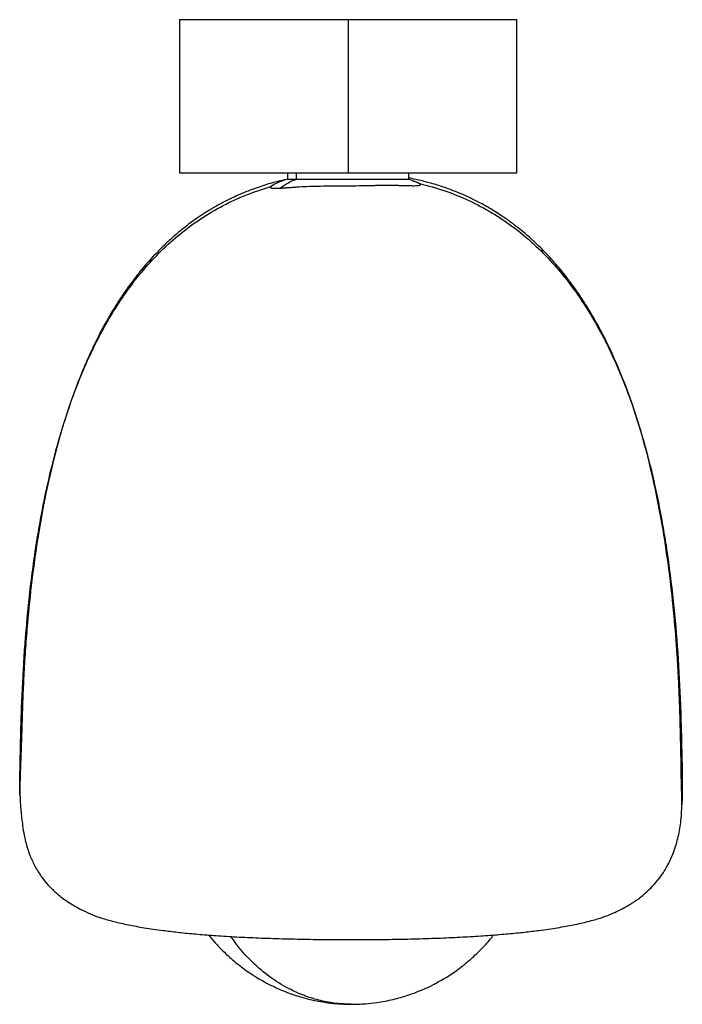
# Model space of a CAD drawing. Header units: millimetres. Extents: x -54 to 55, y -161 to 0.
import ezdxf

# ---------------------------------------------------------------- set-up
doc = ezdxf.new("R2010")
doc.units = ezdxf.units.MM

msp = doc.modelspace()

# ---------------------------------------------------------------- linework, layer by layer
at = {"color": 7, "linetype": 'Continuous', "lineweight": 25}
for p, q in [((-27.5, 0), (-27.5, -25)), ((0, 0), (0, -25)), ((27.5, -25), (27.5, 0)), ((-9.9, -25), (-9.9, -26)), ((-8.44, -26), (-8.44, -25)), ((9.9, -26), (9.9, -25)), ((-12.32, -27.06), (-12.58, -27.21)), ((11.36, -26.63), (9.9, -26))]:
    msp.add_line(p, q, dxfattribs=at)
for points, knots in [([(0, 0), (-1.8, 0), (-3.6, 0), (-7.13, 0), (-8.86, 0), (-12.19, 0), (-13.78, 0), (-16.77, 0), (-18.17, 0), (-20.72, 0), (-21.87, 0), (-23.87, 0), (-24.72, 0), (-26.1, 0), (-26.62, 0), (-27.32, 0), (-27.5, 0), (-27.5, 0)], [0, 0, 0, 0, 0.125, 0.125, 0.25, 0.25, 0.375, 0.375, 0.5, 0.5, 0.625, 0.625, 0.75, 0.75, 0.875, 0.875, 1, 1, 1, 1]), ([(27.5, 0), (27.5, 0), (27.32, 0), (26.62, 0), (26.1, 0), (24.72, 0), (23.87, 0), (21.87, 0), (20.72, 0), (18.17, 0), (16.77, 0), (13.78, 0), (12.19, 0), (8.86, 0), (7.13, 0), (3.6, 0), (1.8, 0), (0, 0)], [0, 0, 0, 0, 0.125, 0.125, 0.25, 0.25, 0.375, 0.375, 0.5, 0.5, 0.625, 0.625, 0.75, 0.75, 0.875, 0.875, 1, 1, 1, 1]), ([(-27.5, -25), (-27.5, -25), (-27.32, -25), (-26.62, -25), (-26.1, -25), (-24.72, -25), (-23.87, -25), (-21.87, -25), (-20.72, -25), (-18.17, -25), (-16.77, -25), (-13.78, -25), (-12.19, -25), (-8.86, -25), (-7.13, -25), (-3.6, -25), (-1.8, -25), (0, -25)], [0, 0, 0, 0, 0.125, 0.125, 0.25, 0.25, 0.375, 0.375, 0.5, 0.5, 0.625, 0.625, 0.75, 0.75, 0.875, 0.875, 1, 1, 1, 1]), ([(0, -25), (1.8, -25), (3.6, -25), (7.13, -25), (8.86, -25), (12.19, -25), (13.78, -25), (16.77, -25), (18.17, -25), (20.72, -25), (21.87, -25), (23.87, -25), (24.72, -25), (26.1, -25), (26.62, -25), (27.32, -25), (27.5, -25), (27.5, -25)], [0, 0, 0, 0, 0.125, 0.125, 0.25, 0.25, 0.375, 0.375, 0.5, 0.5, 0.625, 0.625, 0.75, 0.75, 0.875, 0.875, 1, 1, 1, 1]), ([(-53.51, -126.53), (-53.52, -126.41), (-53.57, -125.13), (-53.52, -122.7), (-53.45, -119.23), (-53.37, -115.76), (-53.22, -110.64), (-52.88, -103.88), (-52.18, -95.52), (-51.16, -87.18), (-49.9, -79.82), (-48.5, -73.44), (-47.07, -68.03), (-45.37, -62.7), (-43.38, -57.47), (-41.04, -52.39), (-38.54, -47.92), (-35.96, -44.04), (-33.38, -40.73), (-30.52, -37.65), (-27.4, -34.85), (-24.02, -32.37), (-20.4, -30.25), (-16.59, -28.48), (-13.92, -27.64), (-12.58, -27.21)], [0, 0, 0, 0, 0.0029772, 0.0335539, 0.0634247, 0.0935908, 0.1240999, 0.1972138, 0.2701736, 0.3432069, 0.4163541, 0.4650762, 0.5137106, 0.5623617, 0.6110218, 0.6596485, 0.7082217, 0.7446685, 0.781171, 0.8176565, 0.8540931, 0.8905138, 0.9269828, 0.9634872, 1, 1, 1, 1]), ([(-10.04, -26.06), (-10.52, -26.16), (-11.56, -26.39), (-13, -26.8), (-14.38, -27.23), (-15.68, -27.69), (-17.42, -28.37), (-19.65, -29.38), (-22.22, -30.78), (-24.66, -32.35), (-26.83, -33.97), (-28.73, -35.58), (-30.36, -37.11), (-31.68, -38.47), (-32.78, -39.69), (-33.82, -40.92), (-34.94, -42.33), (-36.18, -44.02), (-37.63, -46.16), (-39.24, -48.82), (-40.93, -51.97), (-42.53, -55.35), (-43.98, -58.85), (-45.73, -63.62), (-47.59, -69.73), (-49.35, -77.22), (-50.71, -84.76), (-51.71, -92.15), (-52.32, -98.38), (-52.7, -103.42), (-52.93, -107.38), (-53.09, -111.15), (-53.17, -114.19), (-53.25, -116.49), (-53.3, -118.13), (-53.36, -119.68), (-53.43, -121.35), (-53.49, -123.09), (-53.53, -124.9), (-53.53, -125.97), (-53.52, -126.53)], [0, 0, 0, 0, 0.012243, 0.026514, 0.037225, 0.048292, 0.060642, 0.08363, 0.109149, 0.133669, 0.156162, 0.177141, 0.19642, 0.21253, 0.225094, 0.237559, 0.252471, 0.26984, 0.289671, 0.316747, 0.347165, 0.378385, 0.409769, 0.441283, 0.504606, 0.568362, 0.632581, 0.695162, 0.753638, 0.788058, 0.8209, 0.852261, 0.881992, 0.896155, 0.91001, 0.923766, 0.937712, 0.957048, 0.977691, 1, 1, 1, 1]), ([(-12.58, -27.21), (-12.59, -27.23), (-12.62, -27.25), (-12.64, -27.28), (-12.66, -27.31), (-12.67, -27.34), (-12.67, -27.36), (-12.65, -27.4), (-12.58, -27.44), (-12.42, -27.48), (-12.19, -27.5), (-11.93, -27.5), (-11.65, -27.49), (-11.4, -27.48), (-11.2, -27.47), (-11.1, -27.47)], [0, 0, 0, 0, 0.040995, 0.082225, 0.123686, 0.16537, 0.20727, 0.249377, 0.372315, 0.499458, 0.621459, 0.748764, 0.829024, 0.912866, 1, 1, 1, 1]), ([(-9.9, -26), (-10.73, -26.26), (-11.58, -26.54), (-12.3, -27.04), (-12.32, -27.06)], [0, 0, 0, 0, 0.9728576, 1, 1, 1, 1]), ([(-11.1, -27.47), (-11.05, -27.46), (-10.94, -27.46), (-10.76, -27.45), (-10.56, -27.43), (-10.35, -27.42), (-10.11, -27.4), (-9.84, -27.38), (-9.52, -27.36), (-9.13, -27.33), (-8.74, -27.3), (-7.96, -27.25), (-6.75, -27.18), (-4.98, -27.13), (-3.42, -27.11), (-2.15, -27.11), (-0.86, -27.1), (0.78, -27.09), (2.45, -27.05), (3.69, -27.03), (4.9, -27), (6.29, -26.99), (7.57, -27), (8.57, -27.02), (9.35, -27.04), (10.02, -27.06), (10.58, -27.07), (11, -27.07), (11.39, -27.05), (11.66, -27.01), (11.78, -26.95), (11.82, -26.9), (11.8, -26.84), (11.76, -26.79), (11.7, -26.74), (11.66, -26.72)], [0, 0, 0, 0, 0.008975, 0.018515, 0.028628, 0.039323, 0.050606, 0.062485, 0.076195, 0.093565, 0.113312, 0.12481, 0.187435, 0.249854, 0.312473, 0.343582, 0.37473, 0.437373, 0.499423, 0.536757, 0.562055, 0.624238, 0.686555, 0.711642, 0.749146, 0.790729, 0.811684, 0.844145, 0.874253, 0.906565, 0.937005, 0.953045, 0.968893, 0.984545, 1, 1, 1, 1]), ([(-9.84, -26), (-9.86, -26), (-9.93, -26), (-9.52, -26), (-8.8, -26), (-8.44, -26)], [0, 0, 0, 0, 0.127881, 0.563941, 1, 1, 1, 1]), ([(-8.44, -26), (-7.88, -26), (-7.17, -26), (-5.54, -26), (-4.6, -26), (-2.61, -26), (-1.55, -26), (0.58, -26), (1.66, -26), (3.72, -26), (4.7, -26), (6.46, -26), (7.25, -26), (8.54, -26), (9.04, -26), (9.73, -26), (9.9, -26), (9.9, -26)], [0, 0, 0, 0, 0.125, 0.125, 0.25, 0.25, 0.375, 0.375, 0.5, 0.5, 0.625, 0.625, 0.75, 0.75, 0.875, 0.875, 1, 1, 1, 1]), ([(54.45, -128.04), (54.46, -127.78), (54.46, -127.3), (54.43, -126.36), (54.39, -125.43), (54.37, -124.62), (54.35, -123.86), (54.34, -122.82), (54.33, -121.62), (54.3, -120.36), (54.27, -118.77), (54.22, -116.77), (54.15, -114.12), (54.06, -111), (53.9, -107.4), (53.63, -102.76), (53.19, -97.14), (52.49, -90.61), (51.54, -83.94), (50.29, -77.17), (48.7, -70.33), (46.89, -64.16), (44.97, -58.86), (43.15, -54.55), (41.27, -50.73), (39.49, -47.59), (37.85, -45.03), (36.31, -42.84), (34.61, -40.68), (32.69, -38.48), (30.84, -36.62), (29.25, -35.19), (28.02, -34.16), (26.73, -33.16), (25.16, -32.04), (23.33, -30.88), (21.45, -29.82), (19.71, -28.96), (17.94, -28.18), (16.06, -27.46), (14.18, -26.85), (12.59, -26.41), (11.29, -26.1), (10.46, -25.92), (9.99, -25.84), (9.9, -25.82)], [0, 0, 0, 0, 0.023343, 0.041969, 0.056332, 0.062221, 0.067507, 0.076845, 0.086492, 0.096503, 0.106926, 0.12463, 0.144403, 0.170566, 0.199381, 0.230738, 0.281868, 0.334409, 0.388181, 0.443229, 0.499348, 0.556436, 0.597157, 0.634498, 0.668436, 0.698982, 0.721006, 0.741309, 0.763083, 0.786985, 0.811695, 0.82649, 0.838559, 0.85043, 0.866076, 0.884976, 0.90254, 0.917741, 0.932121, 0.948982, 0.965796, 0.979652, 0.98844, 0.997827, 1, 1, 1, 1]), ([(10.44, -26.23), (10.6, -26.28), (10.98, -26.4), (11.4, -26.57), (11.58, -26.67), (11.66, -26.72)], [0, 0, 0, 0, 0.282509, 0.652323, 1, 1, 1, 1]), ([(11.66, -26.72), (13.04, -27.09), (15.78, -27.82), (19.73, -29.44), (23.5, -31.43), (27.03, -33.8), (30.3, -36.52), (33.3, -39.54), (36.02, -42.82), (38.75, -46.68), (41.38, -51.17), (43.84, -56.28), (45.94, -61.55), (47.72, -66.94), (49.22, -72.41), (50.69, -78.88), (52, -86.34), (53.08, -94.79), (53.81, -103.27), (54.18, -110.36), (54.34, -116.03), (54.44, -120.25), (54.54, -124.25), (54.47, -126.84), (54.44, -128.03)], [0, 0, 0, 0, 0.035973, 0.071932, 0.107869, 0.143754, 0.179627, 0.215543, 0.251497, 0.287416, 0.335251, 0.38313, 0.431053, 0.478975, 0.526873, 0.574838, 0.646889, 0.718825, 0.790693, 0.862673, 0.89873, 0.934276, 0.969777, 1, 1, 1, 1]), ([(-53.52, -126.53), (-53.51, -126.76), (-53.5, -127.19), (-53.44, -128.1), (-53.35, -129.17), (-53.23, -130.42), (-53.05, -131.84), (-52.77, -133.42), (-52.34, -135.06), (-51.74, -136.72), (-50.94, -138.37), (-49.98, -139.87), (-49.14, -140.89), (-48.55, -141.52), (-48.08, -141.98), (-47.52, -142.49), (-46.8, -143.08), (-45.92, -143.71), (-44.87, -144.38), (-43.64, -145.08), (-42.72, -145.51), (-42.23, -145.74)], [0, 0, 0, 0, 0.062964, 0.119339, 0.170244, 0.21712, 0.261702, 0.305961, 0.352551, 0.402733, 0.456573, 0.51201, 0.559637, 0.580516, 0.60152, 0.639205, 0.688811, 0.750141, 0.822817, 0.906338, 1, 1, 1, 1]), ([(43.19, -145.73), (43.58, -145.54), (44.31, -145.21), (45.24, -144.71), (45.96, -144.29), (46.49, -143.95), (46.94, -143.66), (47.56, -143.21), (48.34, -142.6), (49.24, -141.78), (50.22, -140.74), (51.25, -139.41), (52.24, -137.75), (53.13, -135.77), (53.84, -133.47), (54.32, -130.86), (54.41, -129), (54.45, -128.03)], [0, 0, 0, 0, 0.083209, 0.15297, 0.208579, 0.249495, 0.277373, 0.3104, 0.353794, 0.400914, 0.457093, 0.522789, 0.598395, 0.684096, 0.779717, 0.885209, 1, 1, 1, 1]), ([(-42.23, -145.72), (-42.08, -145.79), (-41.54, -146.06), (-40.23, -146.51), (-38.29, -147.07), (-35.99, -147.6), (-33.32, -148.09), (-30.62, -148.48), (-27.88, -148.81), (-25.26, -149.08), (-22.33, -149.32), (-19.09, -149.53), (-15.56, -149.71), (-11.77, -149.85), (-7.78, -149.95), (-3.67, -150.01), (0.49, -150.03), (4.64, -150.01), (8.74, -149.95), (12.71, -149.85), (16.5, -149.71), (20.02, -149.53), (23.25, -149.31), (26.17, -149.07), (28.8, -148.81), (31.53, -148.48), (34.23, -148.08), (36.9, -147.59), (39.21, -147.07), (41.15, -146.51), (42.47, -146.05), (43.03, -145.78), (43.19, -145.71)], [0, 0, 0, 0, 0.0186114, 0.0667108, 0.1148535, 0.1629974, 0.2051313, 0.2472245, 0.275285, 0.303356, 0.3314262, 0.3594875, 0.3875362, 0.4155834, 0.4436518, 0.4717311, 0.4997985, 0.5277949, 0.5557633, 0.583793, 0.6118207, 0.6398375, 0.6678846, 0.6959666, 0.7240378, 0.7520909, 0.7941592, 0.8362331, 0.8843098, 0.9323943, 0.9804856, 1, 1, 1, 1]), ([(-22.75, -149.27), (-22.39, -149.7), (-21.64, -150.62), (-20.35, -151.95), (-18.76, -153.43), (-16.83, -154.95), (-14.54, -156.46), (-12.12, -157.74), (-10.04, -158.61), (-8.42, -159.17), (-7.26, -159.51), (-6.19, -159.79), (-5.06, -160.04), (-3.65, -160.28), (-1.77, -160.51), (-0.34, -160.55), (0.46, -160.57)], [0, 0, 0, 0, 0.062372, 0.133621, 0.20834, 0.306469, 0.409617, 0.516285, 0.613492, 0.663144, 0.70849, 0.749545, 0.787464, 0.839308, 0.910414, 1, 1, 1, 1]), ([(0.46, -160.57), (1.25, -160.56), (2.66, -160.53), (4.54, -160.32), (6.04, -160.07), (7.34, -159.79), (8.56, -159.47), (9.69, -159.12), (11.63, -158.44), (14.34, -157.22), (17.02, -155.57), (18.97, -154.09), (20.38, -152.89), (21.89, -151.41), (23.04, -150.18), (23.61, -149.4), (23.71, -149.27)], [0, 0, 0, 0, 0.089011, 0.158067, 0.211061, 0.260737, 0.307786, 0.35215, 0.393818, 0.537262, 0.684663, 0.744633, 0.81233, 0.891557, 0.981833, 1, 1, 1, 1]), ([(0.46, -160.57), (-0.37, -160.54), (-2.02, -160.48), (-4.5, -160.01), (-6.96, -159.27), (-9.64, -158.1), (-12.45, -156.42), (-15.25, -154.13), (-17.49, -151.82), (-18.65, -150.16), (-19.1, -149.52)], [0, 0, 0, 0, 0.109929, 0.221815, 0.335211, 0.449621, 0.602777, 0.755483, 0.906426, 1, 1, 1, 1])]:
    msp.add_open_spline(points, degree=3, knots=knots, dxfattribs=at)
msp.add_open_spline([(-11.1, -27.47), (-10.31, -26.86), (-9.42, -26.37), (-8.44, -26)], degree=3, dxfattribs=at)

doc.saveas('drawing.dxf')
